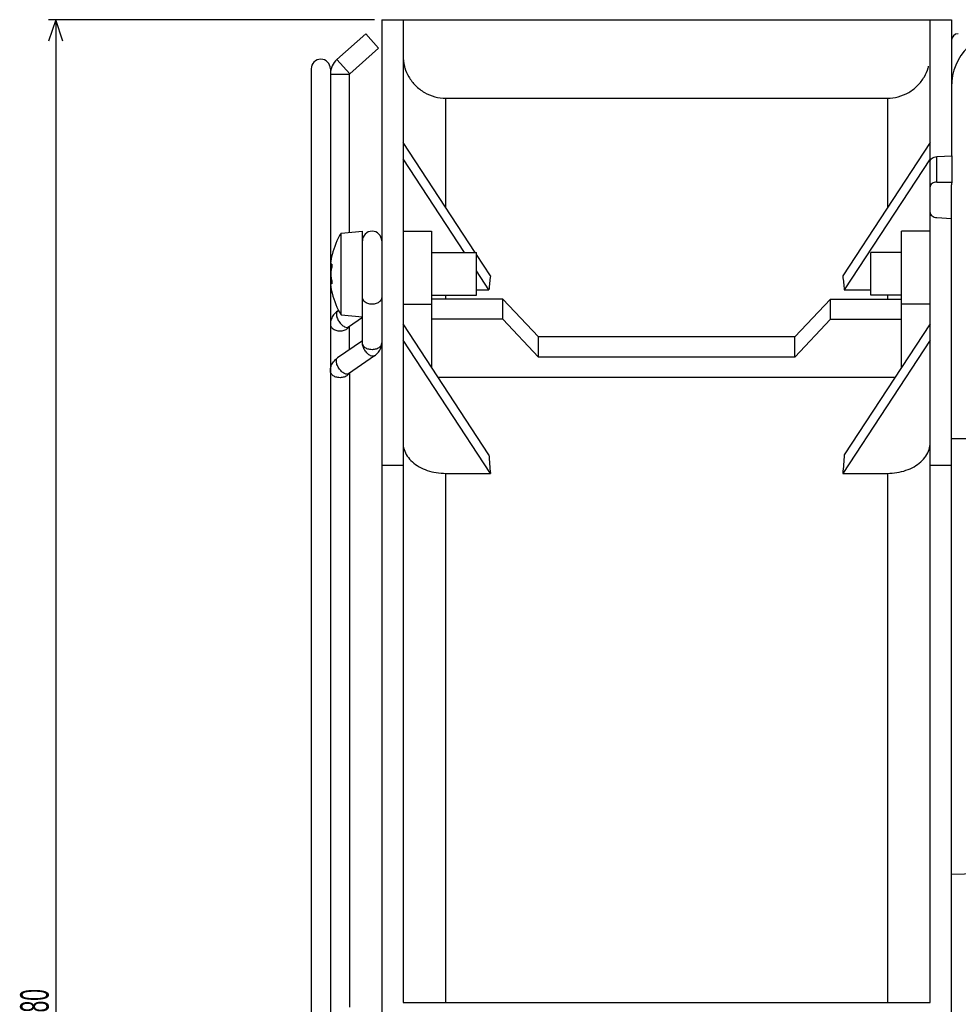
# Model space of a CAD drawing. Extents: x 0 to 1189, y 0 to 841.
# Tile 9 of 12: x 502 to 634, y 538 to 677. Entities that reach past the tile are written whole.
import ezdxf

# ---------------------------------------------------------------- set-up
doc = ezdxf.new("R2010")
doc.units = 0
doc.header["$LTSCALE"] = 65.395
doc.header["$MEASUREMENT"] = 0
doc.layers.get('0').update_dxf_attribs({"linetype": 'CONTINUOUS'})
doc.styles.add('TEXTSTYLE_2', font='txt', dxfattribs={"width": 0.6})
doc.dimstyles.new('DIMSTYLE_1', dxfattribs={"dimtxt": 4, "dimasz": 3, "dimexe": 0.18, "dimexo": 0.0625, "dimgap": 0.09, "dimtad": 1, "dimdsep": 46, "dimtxsty": 'TEXTSTYLE_2', "dimcen": 0.09, "dimadec": 0, "dimazin": 0, "dimtp": 0.2, "dimtm": 0.2, "dimtfac": 1, "dimtofl": 0, "dimtmove": 0, "dimatfit": 3, "dimfxl": 1, "dimtolj": 1, "dimarcsym": 0})

# ---------------------------------------------------------------- blocks, each defined once
blk = doc.blocks.new('*D3')
at = {"color": 2, "linetype": 'Continuous'}
for p, q in [((552.11, 676.65), (506.35, 676.65)), ((507.35, 676.65), (507.35, 536.65)), ((507.35, 396.65), (507.35, 536.65)), ((552.11, 396.65), (506.35, 396.65))]:
    blk.add_line(p, q, dxfattribs=at)
for points in [[(508.35, 673.65), (507.35, 676.65), (506.35, 673.65)], [(506.35, 399.65), (507.35, 396.65), (508.35, 399.65)]]:
    blk.add_lwpolyline(points, dxfattribs=at)
at = {"color": 2, "linetype": 'Continuous', "style": 'TEXTSTYLE_2', "width": 0.55}
blk.add_text('280', height=4, rotation=90, dxfattribs=at).set_placement((506.35, 535.63))

msp = doc.modelspace()

# ---------------------------------------------------------------- linework, layer by layer
at = {"color": 7, "linetype": 'Continuous'}
for p, q in [((553.111, 676.652), (553.111, 396.652)), ((553.111, 676.652), (633.111, 676.652)), ((556.111, 676.652), (556.111, 538.652)), ((630.111, 538.652), (630.111, 676.652)), ((633.111, 676.652), (633.111, 657.544)), ((546.834, 671.078), (550.864, 674.661)), ((550.864, 674.661), (552.658, 672.643)), ((548.628, 669.06), (552.658, 672.643)), ((543.211, 669.752), (543.211, 403.552)), ((545.911, 669.752), (545.911, 403.552)), ((548.611, 669.023), (548.628, 669.06)), ((548.611, 646.792), (548.611, 669.023)), ((562.111, 665.636), (624.111, 665.636)), ((566.223, 643.95), (556.111, 659.394)), ((630.111, 659.394), (617.851, 640.669)), ((564.741, 643.95), (556.111, 657.132)), ((630.111, 657.132), (618.059, 638.725)), ((631.076, 657.438), (633.23, 657.544)), ((631.076, 653.855), (633.217, 653.855)), ((633.111, 396.652), (633.111, 652.94)), ((631.076, 648.857), (633.111, 648.757)), ((547.411, 646.687), (550.411, 646.95)), ((547.411, 635.212), (547.411, 646.687)), ((550.411, 631.27), (550.411, 646.95)), ((556.111, 646.95), (560.111, 646.95)), ((560.111, 646.948), (560.111, 627.829)), ((630.111, 646.95), (626.111, 646.95)), ((626.111, 627.829), (626.111, 646.948)), ((560.111, 643.95), (566.411, 643.95)), ((566.411, 637.95), (566.411, 643.95)), ((568.371, 640.669), (566.411, 643.663)), ((621.801, 637.95), (621.801, 643.95)), ((626.111, 643.95), (621.801, 643.95)), ((545.976, 642.209), (546.125, 642.209)), ((568.162, 638.725), (566.411, 641.4)), ((545.977, 639.688), (546.127, 639.688)), ((545.978, 639.682), (546.127, 639.682)), ((566.411, 638.725), (568.162, 638.725)), ((618.059, 638.725), (621.801, 638.725)), ((560.111, 637.95), (566.411, 637.95)), ((570.111, 637.414), (560.111, 637.414)), ((570.111, 634.586), (570.111, 637.414)), ((575.111, 632.111), (570.111, 637.414)), ((616.111, 637.414), (611.111, 632.111)), ((616.111, 634.586), (616.111, 637.414)), ((616.111, 637.414), (626.111, 637.414)), ((626.111, 637.95), (621.801, 637.95)), ((546.92, 635.736), (547.082, 635.847)), ((547.411, 635.212), (550.411, 634.95)), ((548.45, 633.511), (550.411, 634.86)), ((570.111, 634.586), (560.111, 634.586)), ((575.111, 629.283), (570.111, 634.586)), ((616.111, 634.586), (611.111, 629.283)), ((616.111, 634.586), (626.111, 634.586)), ((548.611, 630.323), (548.611, 633.622)), ((568.162, 615.532), (556.111, 633.939)), ((630.111, 633.939), (618.059, 615.532)), ((575.111, 629.283), (575.111, 632.111)), ((611.111, 632.111), (575.111, 632.111)), ((611.111, 629.283), (611.111, 632.111)), ((550.411, 631.561), (546.92, 629.16)), ((568.371, 612.95), (556.111, 631.676)), ((630.111, 631.676), (617.851, 612.95)), ((552.102, 629.448), (548.45, 626.935)), ((611.111, 629.283), (575.111, 629.283)), ((548.611, 627.046), (548.611, 538.002)), ((561.018, 626.443), (625.204, 626.443)), ((553.111, 614.111), (556.111, 614.111)), ((630.111, 614.111), (633.111, 614.111)), ((562.111, 612.95), (568.371, 612.95)), ((617.851, 612.95), (624.111, 612.95)), ((633.111, 556.652), (636.781, 556.78)), ((556.111, 538.652), (630.111, 538.652))]:
    msp.add_line(p, q, dxfattribs=at)
at = {"color": 9, "linetype": 'Continuous'}
for p, q in [((546.834, 671.078), (548.628, 669.06)), ((545.911, 669.023), (548.611, 669.023)), ((562.111, 650.23), (562.111, 665.636)), ((624.111, 665.636), (624.111, 650.23)), ((631.076, 653.855), (631.076, 657.438)), ((546.112, 642.32), (546.065, 642.32)), ((546.114, 639.571), (546.066, 639.571)), ((562.111, 637.414), (562.111, 637.95)), ((624.111, 637.95), (624.111, 637.414)), ((556.111, 636.707), (560.111, 636.707)), ((630.111, 636.707), (626.111, 636.707)), ((633.111, 617.831), (640.971, 617.831)), ((562.111, 538.652), (562.111, 612.95)), ((624.111, 612.95), (624.111, 538.652))]:
    msp.add_line(p, q, dxfattribs=at)
at = {"color": 7, "linetype": 'Continuous'}
for centre, radius, start, end in [((641.111, 667.203), 8, 91, 180), ((634.111, 673.686), 1, 92, 180), ((544.561, 669.752), 1.35, 0, 180), ((548.661, 669.023), 2.75, 131.63354, 180), ((556.898, 640.95), 11.087, 148.8361, 165.96215), ((551.761, 645.6), 1.35, 0, 180), ((556.898, 640.95), 11.087, 194.08355, 211.1639)]:
    msp.add_arc(centre, radius, start, end, dxfattribs=at)
for points in [[(556.111, 671.637), (556.111, 671.121), (556.179, 670.601), (556.31, 670.103)], [(556.31, 670.103), (556.328, 670.038), (556.346, 669.973), (556.365, 669.909)], [(556.365, 669.909), (556.498, 669.466), (556.684, 669.036), (556.915, 668.636)], [(629.306, 668.635), (629.538, 669.035), (629.724, 669.466), (629.857, 669.909)], [(629.857, 669.909), (629.876, 669.973), (629.894, 670.038), (629.912, 670.103)], [(545.996, 642.932), (545.991, 642.899), (545.985, 642.867), (545.98, 642.834)], [(546.027, 643.106), (546.021, 643.071), (546.014, 643.036), (546.008, 643.001)], [(546.071, 643.318), (546.06, 643.268), (546.05, 643.218), (546.04, 643.168)], [(546.076, 643.343), (546.075, 643.335), (546.073, 643.327), (546.071, 643.318)], [(546.077, 643.347), (546.08, 643.361), (546.084, 643.376), (546.087, 643.39)], [(546.087, 643.39), (546.09, 643.405), (546.093, 643.419), (546.097, 643.434)], [(546.107, 643.481), (546.11, 643.493), (546.112, 643.505), (546.115, 643.517)], [(546.123, 643.555), (546.125, 643.564), (546.128, 643.574), (546.13, 643.583)], [(545.965, 642.73), (545.965, 642.726), (545.964, 642.722), (545.964, 642.717)], [(545.975, 639.687), (545.976, 639.687), (545.976, 639.687), (545.977, 639.687)], [(546.078, 638.548), (546.085, 638.518), (546.092, 638.488), (546.098, 638.459)], [(546.098, 638.459), (546.099, 638.453), (546.101, 638.447), (546.102, 638.441)], [(546.102, 638.441), (546.107, 638.419), (546.112, 638.397), (546.117, 638.375)], [(546.117, 638.375), (546.12, 638.362), (546.123, 638.348), (546.126, 638.335)], [(546.126, 638.335), (546.128, 638.326), (546.13, 638.317), (546.132, 638.309)], [(546.132, 638.309), (546.135, 638.295), (546.138, 638.28), (546.141, 638.266)], [(546.141, 638.266), (546.142, 638.261), (546.145, 638.247), (546.144, 638.252)], [(546.92, 635.736), (546.709, 635.591), (546.518, 635.414), (546.362, 635.211)], [(546.592, 628.892), (546.693, 628.99), (546.803, 629.08), (546.92, 629.16)]]:
    msp.add_open_spline(points, degree=3, dxfattribs=at)
for points, knots in [([(556.915, 668.636), (557.176, 668.184), (557.82, 667.345), (559.081, 666.377), (560.546, 665.772), (561.595, 665.636), (562.111, 665.636)], [0, 0, 0, 0, 1.5648549, 3.130172, 4.7178926, 6.2646045, 6.2646045, 6.2646045, 6.2646045]), ([(624.111, 665.636), (624.627, 665.636), (625.676, 665.772), (627.14, 666.376), (628.401, 667.344), (629.045, 668.183), (629.306, 668.635)], [0, 0, 0, 0, 1.5468273, 3.1333026, 4.6981082, 6.2634733, 6.2634733, 6.2634733, 6.2634733]), ([(630.111, 656.707), (630.111, 656.799), (630.169, 656.996), (630.391, 657.229), (630.707, 657.387), (630.951, 657.432), (631.076, 657.438)], [0, 0, 0, 0, 0.2739626, 0.5857103, 0.9411475, 1.3182004, 1.3182004, 1.3182004, 1.3182004]), ([(633.217, 653.855), (633.212, 654.264), (633.206, 655.084), (633.211, 656.314), (633.222, 657.134), (633.23, 657.544)], [0, 0, 0, 0, 1.229447, 2.4581998, 3.6897489, 3.6897489, 3.6897489, 3.6897489]), ([(631.076, 653.855), (630.951, 653.855), (630.709, 653.823), (630.391, 653.68), (630.167, 653.456), (630.111, 653.262), (630.111, 653.172)], [0, 0, 0, 0, 0.3741138, 0.7226382, 1.026814, 1.2973666, 1.2973666, 1.2973666, 1.2973666]), ([(633.111, 652.94), (633.111, 653.042), (633.119, 653.247), (633.154, 653.553), (633.193, 653.754), (633.217, 653.855)], [0, 0, 0, 0, 0.30709877, 0.61442946, 0.92289068, 0.92289068, 0.92289068, 0.92289068]), ([(630.111, 649.588), (630.111, 649.496), (630.169, 649.299), (630.391, 649.066), (630.707, 648.908), (630.951, 648.863), (631.076, 648.857)], [0, 0, 0, 0, 0.2739626, 0.5857103, 0.9411475, 1.3182004, 1.3182004, 1.3182004, 1.3182004]), ([(546.008, 643.001), (546.006, 642.988), (546.002, 642.965), (545.998, 642.942), (545.996, 642.932)], [0, 0, 0, 0, 0.039577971, 0.070275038, 0.070275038, 0.070275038, 0.070275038]), ([(546.04, 643.168), (546.039, 643.163), (546.034, 643.142), (546.03, 643.121), (546.027, 643.106)], [0, 0, 0, 0, 0.016738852, 0.063820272, 0.063820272, 0.063820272, 0.063820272]), ([(546.077, 643.347), (546.084, 643.376), (546.097, 643.434), (546.114, 643.511), (546.129, 643.58), (546.136, 643.61), (546.144, 643.647), (546.135, 643.608), (546.129, 643.578), (546.113, 643.508), (546.096, 643.431), (546.083, 643.373), (546.076, 643.343)], [0, 0, 0, 0, 0.09087736, 0.17535146, 0.24284203, 0.28555119, 0.29976854, 0.31495765, 0.35865734, 0.42686806, 0.51225508, 0.60330679, 0.60330679, 0.60330679, 0.60330679]), ([(546.097, 643.434), (546.097, 643.434), (546.1, 643.45), (546.104, 643.466), (546.107, 643.481)], [0, 0, 0, 0, 0.001742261, 0.048551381, 0.048551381, 0.048551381, 0.048551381]), ([(546.115, 643.517), (546.115, 643.517), (546.118, 643.53), (546.121, 643.543), (546.123, 643.555)], [0, 0, 0, 0, 0.001195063, 0.03901763, 0.03901763, 0.03901763, 0.03901763]), ([(546.13, 643.583), (546.13, 643.583), (546.132, 643.593), (546.134, 643.602), (546.136, 643.611)], [0, 0, 0, 0, 0.000764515, 0.028670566, 0.028670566, 0.028670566, 0.028670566]), ([(546.136, 643.611), (546.137, 643.616), (546.141, 643.623), (546.137, 643.64), (546.142, 643.639)], [0, 0, 0, 0, 0.014803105, 0.02902278, 0.02902278, 0.02902278, 0.02902278]), ([(545.964, 642.717), (545.96, 642.693), (545.952, 642.628), (545.942, 642.529), (545.935, 642.425), (545.934, 642.341), (545.94, 642.277), (545.947, 642.234), (545.964, 642.21), (545.975, 642.209), (545.976, 642.209)], [0, 0, 0, 0, 0.07418822, 0.19546999, 0.30041312, 0.38452944, 0.44848186, 0.49262226, 0.519011, 0.52313801, 0.52313801, 0.52313801, 0.52313801]), ([(545.948, 640.95), (545.948, 640.981), (545.948, 641.044), (545.952, 641.137), (545.957, 641.228), (545.965, 641.317), (545.975, 641.403), (545.987, 641.488), (546.002, 641.573), (546.021, 641.659), (546.043, 641.738), (546.062, 641.788), (546.071, 641.81)], [0, 0, 0, 0, 0.09412537, 0.18791962, 0.27991373, 0.3688056, 0.4545776, 0.53979998, 0.62606208, 0.71372778, 0.8028624, 0.87327858, 0.87327858, 0.87327858, 0.87327858]), ([(545.98, 642.834), (545.978, 642.819), (545.973, 642.784), (545.968, 642.75), (545.965, 642.73)], [0, 0, 0, 0, 0.04499476, 0.10530591, 0.10530591, 0.10530591, 0.10530591]), ([(546.078, 641.833), (546.068, 641.801), (546.051, 641.738), (546.031, 641.645), (546.014, 641.556), (546.002, 641.47), (545.991, 641.386), (545.983, 641.301), (545.977, 641.215), (545.972, 641.128), (545.969, 641.039), (545.969, 640.98), (545.969, 640.95)], [0, 0, 0, 0, 0.09973131, 0.19497772, 0.28525454, 0.37182986, 0.45605661, 0.54002385, 0.62612721, 0.7141626, 0.80325905, 0.89243343, 0.89243343, 0.89243343, 0.89243343]), ([(545.976, 642.209), (545.984, 642.209), (546.007, 642.223), (546.034, 642.263), (546.054, 642.299), (546.065, 642.32)], [0, 0, 0, 0, 0.02360971, 0.07340835, 0.14612443, 0.14612443, 0.14612443, 0.14612443]), ([(546.065, 642.32), (546.07, 642.33), (546.075, 642.347), (546.09, 642.348), (546.092, 642.348)], [0, 0, 0, 0, 0.032932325, 0.040614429, 0.040614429, 0.040614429, 0.040614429]), ([(546.126, 642.209), (546.126, 642.198), (546.126, 642.158), (546.123, 642.086), (546.113, 641.995), (546.098, 641.91), (546.085, 641.857), (546.078, 641.833)], [0, 0, 0, 0, 0.03190677, 0.1215403, 0.21571001, 0.30533086, 0.38064076, 0.38064076, 0.38064076, 0.38064076]), ([(546.092, 642.348), (546.096, 642.347), (546.111, 642.342), (546.117, 642.302), (546.125, 642.259), (546.126, 642.224), (546.126, 642.209)], [0, 0, 0, 0, 0.01082814, 0.04594304, 0.10395385, 0.1495363, 0.1495363, 0.1495363, 0.1495363]), ([(546.071, 640.09), (546.062, 640.11), (546.045, 640.158), (546.023, 640.234), (546.003, 640.318), (545.988, 640.403), (545.976, 640.488), (545.966, 640.575), (545.958, 640.665), (545.952, 640.759), (545.949, 640.854), (545.948, 640.918), (545.948, 640.95)], [0, 0, 0, 0, 0.06563437, 0.15223446, 0.23835974, 0.32411744, 0.40981559, 0.49688803, 0.58760759, 0.68149234, 0.77723948, 0.87337267, 0.87337267, 0.87337267, 0.87337267]), ([(545.969, 640.95), (545.969, 640.92), (545.969, 640.862), (545.972, 640.774), (545.977, 640.688), (545.983, 640.603), (545.991, 640.519), (546.001, 640.435), (546.014, 640.348), (546.03, 640.257), (546.051, 640.162), (546.068, 640.098), (546.078, 640.065)], [0, 0, 0, 0, 0.08808919, 0.17612363, 0.26308703, 0.34810128, 0.43129339, 0.51532755, 0.60244987, 0.69410196, 0.79160203, 0.89418567, 0.89418567, 0.89418567, 0.89418567]), ([(568.371, 640.669), (568.333, 640.347), (568.26, 639.7), (568.194, 639.052), (568.162, 638.725)], [0, 0, 0, 0, 0.9702213, 1.9550757, 1.9550757, 1.9550757, 1.9550757]), ([(617.851, 640.669), (617.889, 640.347), (617.962, 639.7), (618.028, 639.052), (618.059, 638.725)], [0, 0, 0, 0, 0.9702213, 1.9550757, 1.9550757, 1.9550757, 1.9550757]), ([(545.977, 639.682), (545.975, 639.682), (545.963, 639.681), (545.948, 639.654), (545.94, 639.61), (545.935, 639.545), (545.937, 639.46), (545.944, 639.356), (545.957, 639.232), (545.977, 639.086), (546.004, 638.919), (546.026, 638.802), (546.038, 638.742)], [0, 0, 0, 0, 0.00631255, 0.03385073, 0.07920698, 0.14405902, 0.22884175, 0.33398593, 0.45525276, 0.60268274, 0.77725315, 0.96160887, 0.96160887, 0.96160887, 0.96160887]), ([(545.944, 639.638), (545.946, 639.651), (545.951, 639.673), (545.968, 639.685), (545.975, 639.687)], [0, 0, 0, 0, 0.040377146, 0.060423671, 0.060423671, 0.060423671, 0.060423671]), ([(546.066, 639.571), (546.054, 639.594), (546.034, 639.63), (546.006, 639.671), (545.984, 639.681), (545.977, 639.682)], [0, 0, 0, 0, 0.07568743, 0.12525884, 0.14554398, 0.14554398, 0.14554398, 0.14554398]), ([(546.038, 638.742), (546.038, 638.74), (546.051, 638.675), (546.065, 638.61), (546.078, 638.548)], [0, 0, 0, 0, 0.00618015, 0.19811796, 0.19811796, 0.19811796, 0.19811796]), ([(546.093, 639.544), (546.091, 639.544), (546.076, 639.545), (546.071, 639.562), (546.066, 639.571)], [0, 0, 0, 0, 0.007649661, 0.040896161, 0.040896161, 0.040896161, 0.040896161]), ([(546.078, 640.065), (546.086, 640.041), (546.099, 639.987), (546.114, 639.901), (546.124, 639.809), (546.127, 639.736), (546.128, 639.694), (546.128, 639.682)], [0, 0, 0, 0, 0.07653476, 0.16684332, 0.26218393, 0.35272968, 0.38742347, 0.38742347, 0.38742347, 0.38742347]), ([(546.128, 639.682), (546.127, 639.668), (546.126, 639.633), (546.119, 639.591), (546.113, 639.549), (546.097, 639.544), (546.093, 639.544)], [0, 0, 0, 0, 0.04353691, 0.10244982, 0.13811484, 0.14919871, 0.14919871, 0.14919871, 0.14919871]), ([(546.362, 635.211), (546.218, 635.025), (545.99, 634.61), (545.911, 634.142), (545.911, 633.914)], [0, 0, 0, 0, 0.7079579, 1.3924474, 1.3924474, 1.3924474, 1.3924474]), ([(552.102, 629.448), (552.313, 629.592), (552.68, 629.933), (553.032, 630.574), (553.111, 631.041), (553.111, 631.27)], [0, 0, 0, 0, 0.7655261, 1.473484, 2.1579734, 2.1579734, 2.1579734, 2.1579734]), ([(545.911, 627.338), (545.911, 627.564), (545.989, 628.031), (546.272, 628.548), (546.509, 628.812), (546.592, 628.892)], [0, 0, 0, 0, 0.6780574, 1.3896038, 1.7371049, 1.7371049, 1.7371049, 1.7371049]), ([(556.111, 617.24), (556.111, 616.919), (556.217, 616.258), (556.679, 615.335), (557.41, 614.517), (558.371, 613.84), (559.513, 613.334), (560.78, 613.02), (561.664, 612.95), (562.111, 612.95)], [0, 0, 0, 0, 0.9642622, 1.9709704, 3.0543903, 4.223103, 5.4731434, 6.7798974, 8.1204428, 8.1204428, 8.1204428, 8.1204428]), ([(624.111, 612.95), (624.559, 612.95), (625.445, 613.021), (626.714, 613.335), (627.856, 613.843), (628.817, 614.521), (629.546, 615.339), (630.005, 616.26), (630.111, 616.919), (630.111, 617.24)], [0, 0, 0, 0, 1.3426475, 2.6528218, 3.9045907, 5.0727661, 6.1539182, 7.1577354, 8.1204633, 8.1204633, 8.1204633, 8.1204633]), ([(568.162, 615.532), (568.194, 615.103), (568.261, 614.243), (568.334, 613.382), (568.371, 612.95)], [0, 0, 0, 0, 1.2882887, 2.5900593, 2.5900593, 2.5900593, 2.5900593]), ([(618.059, 615.532), (618.028, 615.103), (617.961, 614.243), (617.888, 613.382), (617.851, 612.95)], [0, 0, 0, 0, 1.2882887, 2.5900593, 2.5900593, 2.5900593, 2.5900593])]:
    msp.add_open_spline(points, degree=3, knots=knots, dxfattribs=at)
at = {"color": 9, "linetype": 'Continuous'}
for points, knots in [([(553.111, 637.662), (553.111, 637.517), (552.999, 637.201), (552.597, 636.874), (552.056, 636.699), (551.466, 636.699), (550.925, 636.874), (550.523, 637.201), (550.411, 637.517), (550.411, 637.662)], [0, 0, 0, 0, 0.4352252, 0.9358704, 1.507702, 2.1085086, 2.6803402, 3.1809854, 3.6162106, 3.6162106, 3.6162106, 3.6162106]), ([(546.923, 635.732), (546.89, 635.711), (546.768, 635.604), (546.743, 635.428), (546.743, 635.308)], [0, 0, 0, 0, 0.1155062, 0.4742508, 0.4742508, 0.4742508, 0.4742508]), ([(546.743, 635.308), (546.743, 635.144), (546.827, 634.788), (547.082, 634.291), (547.443, 633.846), (547.838, 633.543), (548.206, 633.411), (548.395, 633.482), (548.447, 633.516)], [0, 0, 0, 0, 0.4908778, 1.0745932, 1.6686154, 2.1865309, 2.5745656, 2.7615832, 2.7615832, 2.7615832, 2.7615832]), ([(545.911, 633.914), (545.911, 633.769), (546.023, 633.454), (546.425, 633.126), (546.965, 632.951), (547.557, 632.952), (548.097, 633.125), (548.386, 633.362), (548.479, 633.502)], [0, 0, 0, 0, 0.4352252, 0.9358704, 1.507702, 2.1085086, 2.6803402, 3.183336, 3.183336, 3.183336, 3.183336]), ([(552.099, 629.452), (552.047, 629.418), (551.859, 629.348), (551.491, 629.479), (551.095, 629.783), (550.734, 630.227), (550.479, 630.724), (550.396, 631.081), (550.396, 631.244)], [0, 0, 0, 0, 0.1870175, 0.5750522, 1.0929677, 1.68699, 2.2707054, 2.7615832, 2.7615832, 2.7615832, 2.7615832]), ([(553.111, 631.27), (553.111, 631.124), (552.999, 630.809), (552.597, 630.481), (552.056, 630.307), (551.466, 630.307), (550.925, 630.481), (550.523, 630.809), (550.411, 631.124), (550.411, 631.27)], [0, 0, 0, 0, 0.4352252, 0.9358704, 1.507702, 2.1085086, 2.6803402, 3.1809854, 3.6162106, 3.6162106, 3.6162106, 3.6162106]), ([(546.743, 628.732), (546.743, 628.851), (546.768, 629.027), (546.89, 629.135), (546.923, 629.156)], [0, 0, 0, 0, 0.3587446, 0.4742508, 0.4742508, 0.4742508, 0.4742508]), ([(548.272, 626.875), (548.143, 626.858), (547.838, 626.967), (547.443, 627.27), (547.082, 627.714), (546.827, 628.211), (546.743, 628.568), (546.743, 628.732)], [0, 0, 0, 0, 0.3880347, 0.9059502, 1.4999724, 2.0836878, 2.5745656, 2.5745656, 2.5745656, 2.5745656]), ([(548.103, 626.592), (547.936, 626.498), (547.556, 626.375), (546.966, 626.375), (546.425, 626.55), (546.023, 626.878), (545.911, 627.193), (545.911, 627.338)], [0, 0, 0, 0, 0.5718316, 1.1726381, 1.7444698, 2.2451149, 2.6803402, 2.6803402, 2.6803402, 2.6803402]), ([(548.499, 626.958), (548.492, 626.946), (548.395, 626.794), (548.248, 626.673), (548.103, 626.592)], [0, 0, 0, 0, 0.03994782, 0.540593, 0.540593, 0.540593, 0.540593])]:
    msp.add_open_spline(points, degree=3, knots=knots, dxfattribs=at)
for points in [[(548.479, 633.502), (548.486, 633.512), (548.492, 633.523), (548.499, 633.534)], [(550.396, 631.244), (550.396, 631.263), (550.396, 631.282), (550.397, 631.301)], [(548.447, 626.94), (548.395, 626.906), (548.333, 626.883), (548.272, 626.875)]]:
    msp.add_open_spline(points, degree=3, dxfattribs=at)

# ---------------------------------------------------------------- dimensions: what is measured, and where the dimension line sits
at = {"color": 2, "linetype": 'Continuous'}
dim = msp.add_linear_dim(base=(507.353, 396.652), p1=(552.111, 676.652), p2=(552.111, 396.652), angle=270, dimstyle='DIMSTYLE_1', dxfattribs=at)
dim.commit()
dim.dimension.update_dxf_attribs({"geometry": '*D3', "text_midpoint": (504.353, 538.931), "dimtype": 160})

doc.saveas('drawing.dxf')
